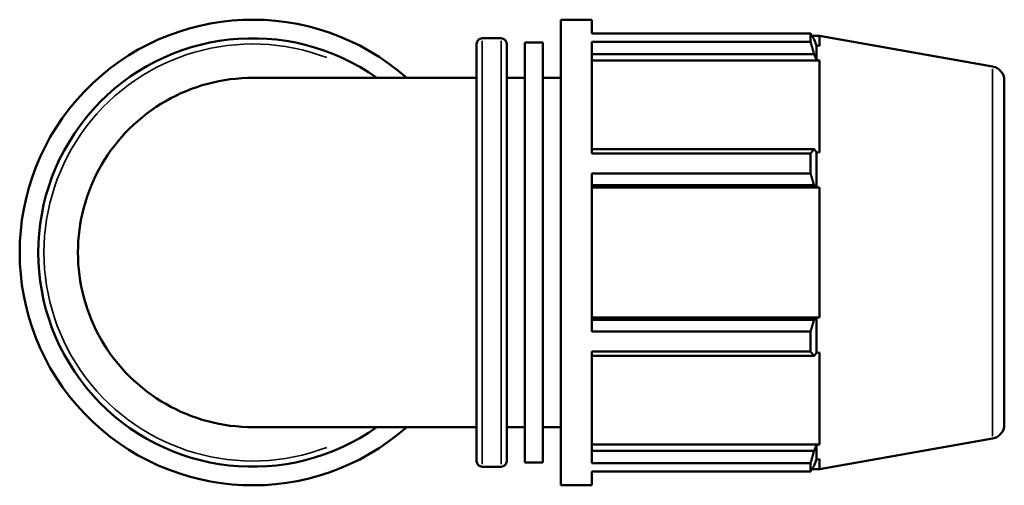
# Model space of a CAD drawing. Header units: millimetres. Extents: x -20 to 1196, y -589 to 1113.
# Tile 6 of 8: x 304 to 687, y 734 to 915. Entities that reach past the tile are written whole.
import ezdxf

# ---------------------------------------------------------------- set-up
doc = ezdxf.new("R2010")
doc.units = ezdxf.units.MM
doc.layers.add('Visible (ANSI)', color=7, linetype='Continuous', lineweight=50)
doc.layers.add('Visible Narrow (ANSI)', color=7, linetype='Continuous', lineweight=35)

msp = doc.modelspace()

# ---------------------------------------------------------------- linework, layer by layer
at = {"layer": 'Visible (ANSI)'}
for p, q in [((514.251, 734.482), (514.251, 915.482)), ((514.251, 915.482), (526.318, 915.482)), ((526.318, 910.136), (526.318, 915.482)), ((483.747, 908.242), (491.027, 908.242)), ((500.235, 743.388), (500.235, 906.577)), ((500.235, 906.577), (507.243, 906.577)), ((507.243, 743.388), (507.243, 906.577)), ((526.318, 910.136), (611.301, 910.136)), ((526.318, 863.527), (526.318, 906.864)), ((611.301, 906.864), (526.318, 906.864)), ((611.301, 906.864), (611.301, 910.136)), ((611.875, 909.147), (614.704, 909.147)), ((613.531, 905.449), (612.618, 907.841)), ((614.704, 905.252), (614.704, 909.147)), ((681.986, 897.284), (614.704, 909.147)), ((481.547, 743.922), (481.547, 906.042)), ((493.227, 906.042), (493.227, 743.922)), ((614.704, 905.252), (613.531, 905.449)), ((613.531, 899.821), (613.531, 905.449)), ((526.318, 902.046), (612.618, 902.046)), ((526.318, 899.638), (614.704, 899.638)), ((612.618, 902.046), (613.531, 899.821)), ((613.531, 899.821), (614.704, 899.638)), ((614.704, 863.845), (614.704, 899.638)), ((481.547, 892.857), (395.149, 892.857)), ((493.227, 892.857), (500.235, 892.857)), ((507.243, 892.857), (514.251, 892.857)), ((686.531, 891.867), (686.531, 758.097)), ((612.618, 865.099), (526.318, 865.099)), ((613.531, 863.941), (612.618, 865.099)), ((526.318, 863.527), (611.301, 863.527)), ((611.301, 855.626), (611.301, 863.527)), ((614.704, 863.845), (613.531, 863.941)), ((613.531, 850.353), (613.531, 863.941)), ((526.318, 794.338), (526.318, 855.626)), ((611.301, 855.626), (526.318, 855.626)), ((526.318, 851.108), (612.618, 851.108)), ((526.318, 850.291), (614.704, 850.291)), ((612.618, 851.108), (613.531, 850.353)), ((613.531, 850.353), (614.704, 850.291)), ((614.704, 799.673), (614.704, 850.291)), ((526.318, 799.673), (614.704, 799.673)), ((613.531, 799.611), (612.618, 798.857)), ((614.704, 799.673), (613.531, 799.611)), ((613.531, 786.024), (613.531, 799.611)), ((612.618, 798.857), (526.318, 798.857)), ((526.318, 794.338), (611.301, 794.338)), ((611.301, 786.438), (611.301, 794.338)), ((526.318, 743.101), (526.318, 786.438)), ((611.301, 786.438), (526.318, 786.438)), ((526.318, 784.866), (612.618, 784.866)), ((612.618, 784.866), (613.531, 786.024)), ((613.531, 786.024), (614.704, 786.119)), ((614.704, 750.327), (614.704, 786.119)), ((395.149, 757.107), (481.547, 757.107)), ((493.227, 757.107), (500.235, 757.107)), ((507.243, 757.107), (514.251, 757.107)), ((526.318, 750.327), (614.704, 750.327)), ((613.531, 750.144), (612.618, 747.919)), ((614.704, 750.327), (613.531, 750.144)), ((613.531, 744.515), (613.531, 750.144)), ((681.986, 752.681), (614.704, 740.817)), ((612.618, 747.919), (526.318, 747.919)), ((500.235, 743.388), (507.243, 743.388)), ((526.318, 743.101), (611.301, 743.101)), ((611.301, 739.828), (611.301, 743.101)), ((612.618, 742.123), (613.531, 744.515)), ((613.531, 744.515), (614.704, 744.713)), ((614.704, 740.817), (614.704, 744.713)), ((483.747, 741.722), (491.027, 741.722)), ((526.318, 734.482), (526.318, 739.828)), ((611.301, 739.828), (526.318, 739.828)), ((611.875, 740.817), (614.704, 740.817)), ((514.251, 734.482), (526.318, 734.482))]:
    msp.add_line(p, q, dxfattribs=at)
for centre, radius, start, end in [((394.531, 824.982), 90.5, 48.59038, 311.40962), ((394.531, 824.982), 83.26, 54.60886, 305.39114), ((483.747, 906.042), 2.2, 90, 180), ((491.027, 906.042), 2.2, 0, 90), ((681.031, 891.867), 5.5, 0, 80), ((394.531, 824.982), 67.875, 89.74019, 270.25981), ((681.031, 758.097), 5.5, 280, 0), ((483.747, 743.922), 2.2, 180, 270), ((491.027, 743.922), 2.2, 270, 0)]:
    msp.add_arc(centre, radius, start, end, dxfattribs=at)
for points, weights in [([(611.301, 910.136), (611.986, 908.965), (612.618, 907.841)], [1, 1.00071234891, 1.00060771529]), ([(612.618, 902.046), (611.986, 904.406), (611.301, 906.864)], [1.0006077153, 1.00071234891, 1]), ([(611.301, 863.527), (611.986, 864.329), (612.618, 865.099)], [1, 1.00071234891, 1.0006077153]), ([(612.618, 851.108), (611.986, 853.321), (611.301, 855.626)], [1.0006077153, 1.00071234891, 1]), ([(611.301, 794.338), (611.986, 796.644), (612.618, 798.857)], [1, 1.00071234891, 1.0006077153]), ([(612.618, 784.866), (611.986, 785.636), (611.301, 786.438)], [1.0006077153, 1.00071234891, 1]), ([(611.301, 743.101), (611.986, 745.559), (612.618, 747.919)], [1, 1.00071234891, 1.0006077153]), ([(612.618, 742.123), (611.986, 740.999), (611.301, 739.828)], [1.0006077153, 1.00071234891, 1])]:
    msp.add_rational_spline(points, weights, degree=2, dxfattribs=at)
for points in [[(394.839, 892.857), (394.942, 892.857), (395.046, 892.857), (395.149, 892.857)], [(395.149, 757.107), (395.046, 757.107), (394.942, 757.108), (394.839, 757.108)]]:
    msp.add_open_spline(points, degree=3, dxfattribs=at)
at = {"layer": 'Visible Narrow (ANSI)'}
for p, q in [((483.747, 907.217), (483.747, 742.747)), ((491.027, 742.747), (491.027, 907.217)), ((681.986, 753.571), (681.986, 896.394))]:
    msp.add_line(p, q, dxfattribs=at)
msp.add_arc((394.531, 824.982), 81.06, 69.17451, 290.82549, dxfattribs=at)

doc.saveas('drawing.dxf')
